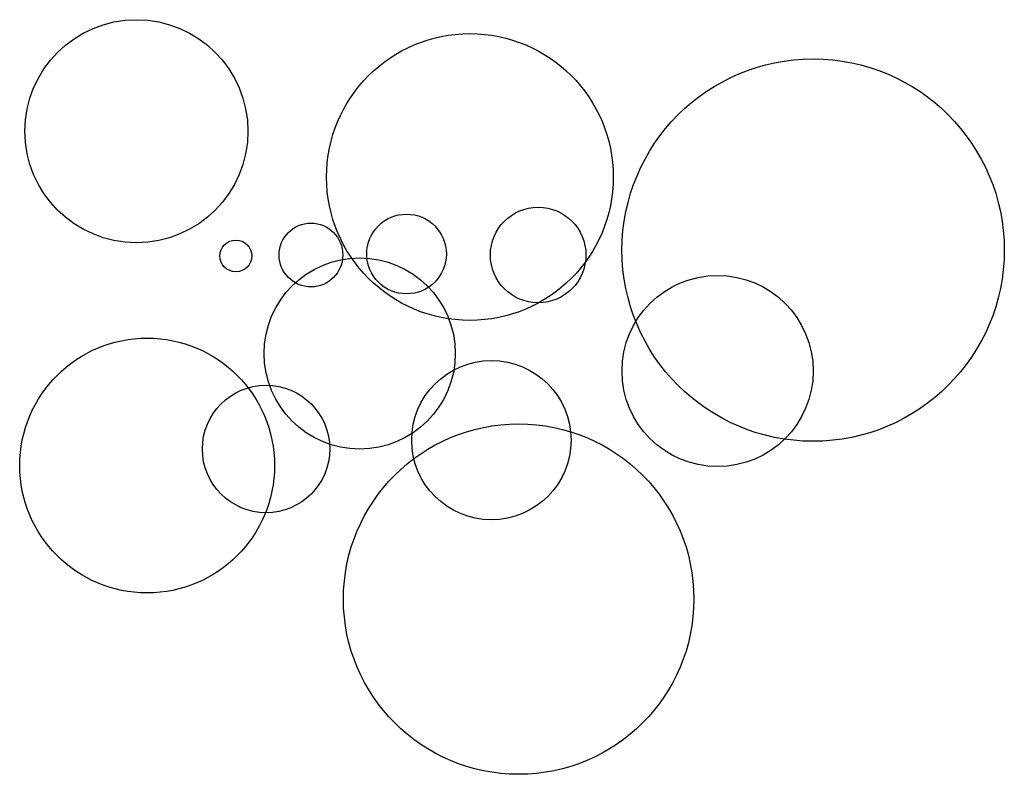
# Model space of a CAD drawing. Header units: inches. Extents: x 35.8 to 97.6, y 4.1 to 51.5.
import ezdxf

# ---------------------------------------------------------------- set-up
doc = ezdxf.new("R2010")
doc.units = ezdxf.units.IN
doc.header["$MEASUREMENT"] = 0

msp = doc.modelspace()

# ---------------------------------------------------------------- linework, layer by layer
for centre, radius in [((43.165, 44.482), 7), ((64.1, 41.606), 9), ((85.647, 37.017), 12), ((68.385, 36.711), 3), ((60.121, 36.773), 2.5), ((54.122, 36.711), 2), ((49.409, 36.65), 1), ((57.183, 30.531), 6), ((79.648, 29.43), 6), ((43.838, 23.495), 8), ((65.447, 25.086), 5), ((51.306, 24.535), 4), ((67.161, 15.112), 11)]:
    msp.add_circle(centre, radius)

doc.saveas('drawing.dxf')
